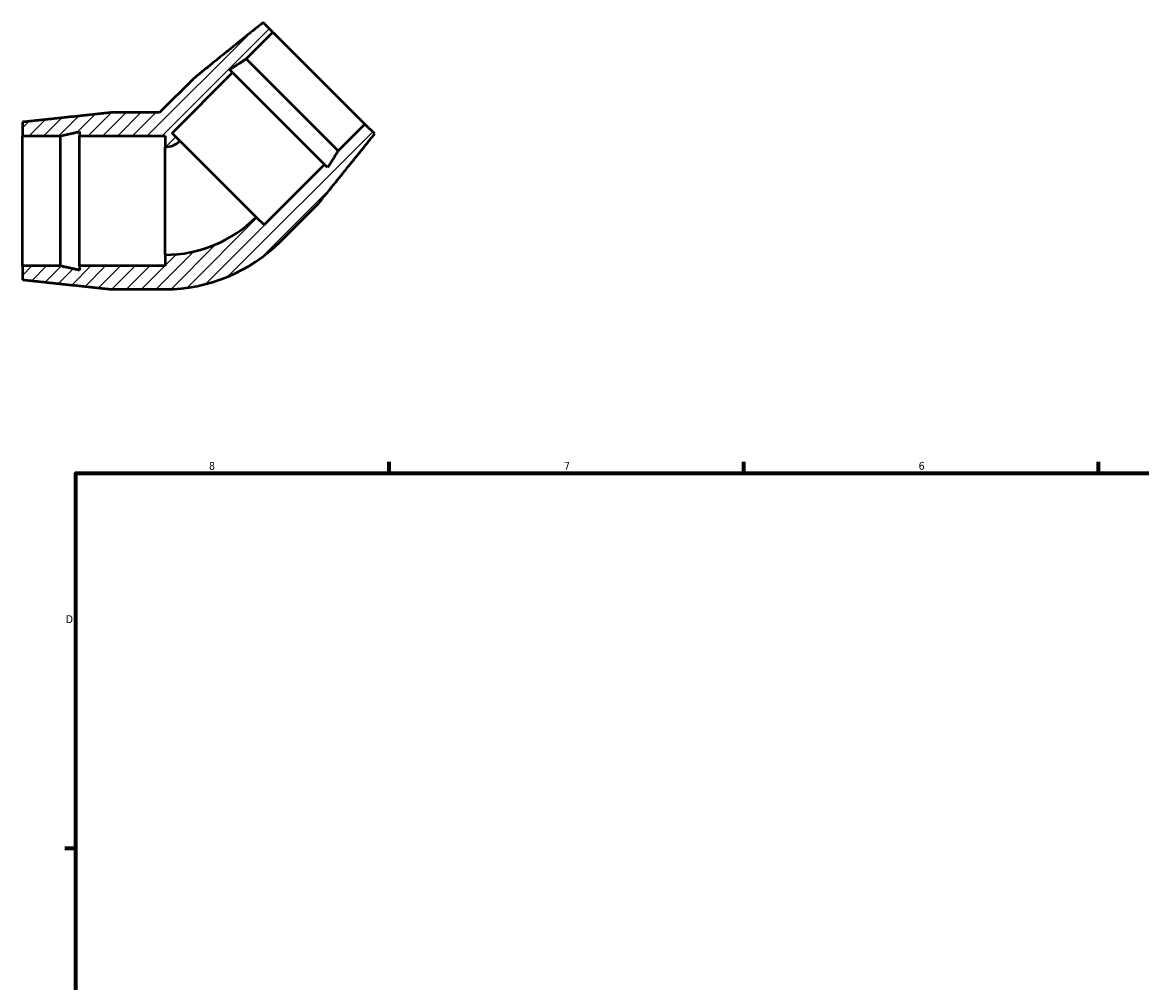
# Model space of a CAD drawing. Header units: inches. Extents: x -0.1 to 43.4, y -0.2 to 32.
# Tile 3 of 5: x -0.1 to 13.3, y 14.9 to 26.4. Entities that reach past the tile are written whole.
import ezdxf

# ---------------------------------------------------------------- set-up
doc = ezdxf.new("R2010")
doc.units = ezdxf.units.IN
doc.header["$MEASUREMENT"] = 0
for name, color, linetype, lineweight in [('Border (ANSI)', 7, 'Continuous', 70), ('Hatch (ANSI)', 7, 'Continuous', 18), ('Visible (ANSI)', 7, 'Continuous', 50)]:
    doc.layers.add(name, color=color, linetype=linetype, lineweight=lineweight)
doc.styles.add('Note Text (ANSI)', font='tahoma.ttf')

# ---------------------------------------------------------------- blocks, each defined once
blk = doc.blocks.new('Borders Default Border')
at = {"layer": 'Border (ANSI)'}
for p, q in [((4.25, 21), (4.25, 21.134)), ((8.5, 21), (8.5, 21.134)), ((12.75, 21), (12.75, 21.134)), ((0.5, 16.5), (0.366, 16.5))]:
    blk.add_line(p, q, dxfattribs=at)
at = {"layer": 'Border (ANSI)', "flags": 128}
blk.add_lwpolyline([(0.5, 1), (0.5, 21), (33.5, 21), (33.5, 1), (0.5, 1)], dxfattribs=at)
at = {"layer": 'Border (ANSI)', "color": 5, "true_color": 0x0000ff, "char_height": 0.0945, "attachment_point": 7, "style": 'Note Text (ANSI)'}
for s, insert in [('8', (2.094, 21.038)), ('7', (6.346, 21.04)), ('6', (10.595, 21.038)), ('D', (0.378, 19.203))]:
    blk.add_mtext(s, dxfattribs=dict(at, insert=insert))

msp = doc.modelspace()

# ---------------------------------------------------------------- hatches: boundary and pattern name
at = {"layer": 'Hatch (ANSI)'}
h = msp.add_hatch(dxfattribs=at)
h.set_pattern_fill('ANSI31', color=256, style=0)
edge = h.paths.add_edge_path()
edge.add_ellipse((1.568, 25.159), major_axis=(1.955, 0), ratio=1, start_angle=270, end_angle=315)
edge.add_line((2.95, 23.777), (3.408, 24.235))
edge.add_spline(control_points=[(3.408, 24.235), (3.763, 24.674), (4.079, 25.067)], knot_values=[2.498446, 2.498446, 2.498446, 5.210212, 5.210212, 5.210212], weights=[1.005666, 1.007352, 1.006022], degree=2, periodic=0)
edge.add_line((4.079, 25.067), (3.962, 25.183))
edge.add_line((3.962, 25.183), (3.64, 24.861))
edge.add_spline(control_points=[(3.64, 24.861), (3.579, 24.765), (3.515, 24.663)], knot_values=[2.504713, 2.504713, 2.504713, 3.090176, 3.090176, 3.090176], weights=[1.017057, 1.017078, 1.016177], degree=2, periodic=0)
edge.add_line((3.515, 24.663), (3.479, 24.7))
edge.add_line((3.479, 24.7), (2.753, 23.974))
edge.add_line((2.753, 23.974), (2.658, 24.069))
edge.add_ellipse((1.568, 25.159), major_axis=(-1.09, -1.09), ratio=1, start_angle=45, end_angle=90, ccw=False)
edge.add_line((1.568, 23.617), (1.568, 23.483))
edge.add_line((1.568, 23.483), (0.542, 23.483))
edge.add_line((0.542, 23.483), (0.542, 23.432))
edge.add_spline(control_points=[(0.542, 23.432), (0.424, 23.458), (0.314, 23.483)], knot_values=[0, 0, 0, 0.593634, 0.593634, 0.593634], weights=[1, 1.000454, 1], degree=2, periodic=0)
edge.add_line((0.314, 23.483), (-0.142, 23.483))
edge.add_line((-0.142, 23.483), (-0.142, 23.318))
edge.add_spline(control_points=[(-0.142, 23.318), (0.359, 23.264), (0.921, 23.204)], knot_values=[0, 0, 0, 2.714183, 2.714183, 2.714183], weights=[1, 1.001499, 1], degree=2, periodic=0)
edge.add_line((0.921, 23.204), (1.568, 23.204))
edge = h.paths.add_edge_path()
edge.add_line((1.912, 25.731), (1.501, 25.32))
edge.add_line((1.501, 25.32), (0.921, 25.32))
edge.add_spline(control_points=[(0.921, 25.32), (0.359, 25.26), (-0.142, 25.207)], knot_values=[0, 0, 0, 2.714183, 2.714183, 2.714183], weights=[1, 1.001499, 1], degree=2, periodic=0)
edge.add_line((-0.142, 25.207), (-0.142, 25.042))
edge.add_line((-0.142, 25.042), (0.314, 25.042))
edge.add_spline(control_points=[(0.314, 25.042), (0.424, 25.066), (0.542, 25.093)], knot_values=[0, 0, 0, 0.593634, 0.593634, 0.593634], weights=[1, 1.000454, 1], degree=2, periodic=0)
edge.add_line((0.542, 25.093), (0.542, 25.042))
edge.add_line((0.542, 25.042), (1.568, 25.042))
edge.add_line((1.568, 25.042), (1.568, 24.908))
edge.add_ellipse((1.568, 25.159), major_axis=(0.251, 0), ratio=1, start_angle=270, end_angle=315)
edge.add_line((1.746, 24.981), (1.651, 25.076))
edge.add_line((1.651, 25.076), (2.377, 25.801))
edge.add_line((2.377, 25.801), (2.34, 25.838))
edge.add_spline(control_points=[(2.34, 25.838), (2.442, 25.902), (2.538, 25.963)], knot_values=[1.946021, 1.946021, 1.946021, 2.531483, 2.531483, 2.531483], weights=[1.016177, 1.017078, 1.017057], degree=2, periodic=0)
edge.add_line((2.538, 25.963), (2.86, 26.285))
edge.add_line((2.86, 26.285), (2.744, 26.402))
edge.add_spline(control_points=[(2.744, 26.402), (2.351, 26.086), (1.912, 25.731)], knot_values=[2.818706, 2.818706, 2.818706, 5.530472, 5.530472, 5.530472], weights=[1.006022, 1.007352, 1.005666], degree=2, periodic=0)

# ---------------------------------------------------------------- linework, layer by layer
at = {"layer": 'Visible (ANSI)'}
for p, q in [((2.538, 25.963), (2.86, 26.285)), ((2.86, 26.285), (2.744, 26.402)), ((2.86, 26.285), (3.962, 25.183)), ((2.538, 25.963), (3.64, 24.861)), ((1.651, 25.076), (2.377, 25.801)), ((2.377, 25.801), (2.34, 25.838)), ((2.377, 25.801), (3.479, 24.7)), ((1.912, 25.731), (1.501, 25.32)), ((-0.142, 25.207), (-0.142, 25.042)), ((1.501, 25.32), (0.921, 25.32)), ((0.542, 25.093), (0.542, 25.042)), ((1.746, 24.981), (1.651, 25.076)), ((3.962, 25.183), (3.64, 24.861)), ((4.079, 25.067), (3.962, 25.183)), ((-0.142, 25.042), (0.314, 25.042)), ((-0.142, 23.483), (-0.142, 25.042)), ((0.314, 23.483), (0.314, 25.042)), ((0.542, 25.042), (1.568, 25.042)), ((0.542, 23.483), (0.542, 25.042)), ((1.568, 25.042), (1.568, 24.908)), ((1.746, 24.981), (2.658, 24.069)), ((1.568, 23.617), (1.568, 24.908)), ((3.479, 24.7), (2.753, 23.974)), ((3.515, 24.663), (3.479, 24.7)), ((2.95, 23.777), (3.408, 24.235)), ((2.753, 23.974), (2.658, 24.069)), ((1.568, 23.617), (1.568, 23.483)), ((0.314, 23.483), (-0.142, 23.483)), ((-0.142, 23.483), (-0.142, 23.318)), ((1.568, 23.483), (0.542, 23.483)), ((0.542, 23.483), (0.542, 23.432)), ((0.921, 23.204), (1.568, 23.204))]:
    msp.add_line(p, q, dxfattribs=at)
for radius in [0.251, 1.542, 1.955]:
    msp.add_arc((1.568, 25.159), radius, 270, 315, dxfattribs=at)
for points, weights in [([(2.744, 26.402), (2.351, 26.086), (1.912, 25.731)], [1.00602242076, 1.00735213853, 1.00566628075]), ([(2.34, 25.838), (2.442, 25.902), (2.538, 25.963)], [1.0161768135, 1.01707779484, 1.01705671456]), ([(0.921, 25.32), (0.359, 25.26), (-0.142, 25.207)], [1, 1.00149904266, 1]), ([(0.314, 25.042), (0.424, 25.066), (0.542, 25.093)], [1, 1.00045358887, 1]), ([(3.408, 24.235), (3.763, 24.674), (4.079, 25.067)], [1.00566628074, 1.00735213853, 1.00602242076]), ([(3.64, 24.861), (3.579, 24.765), (3.515, 24.663)], [1.01705671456, 1.01707779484, 1.0161768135]), ([(0.542, 23.432), (0.424, 23.458), (0.314, 23.483)], [1, 1.00045358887, 1]), ([(-0.142, 23.318), (0.359, 23.264), (0.921, 23.204)], [1, 1.00149904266, 1])]:
    msp.add_rational_spline(points, weights, degree=2, dxfattribs=at)

# ---------------------------------------------------------------- block references
msp.add_blockref('Borders Default Border', (0, 0))

doc.saveas('drawing.dxf')
